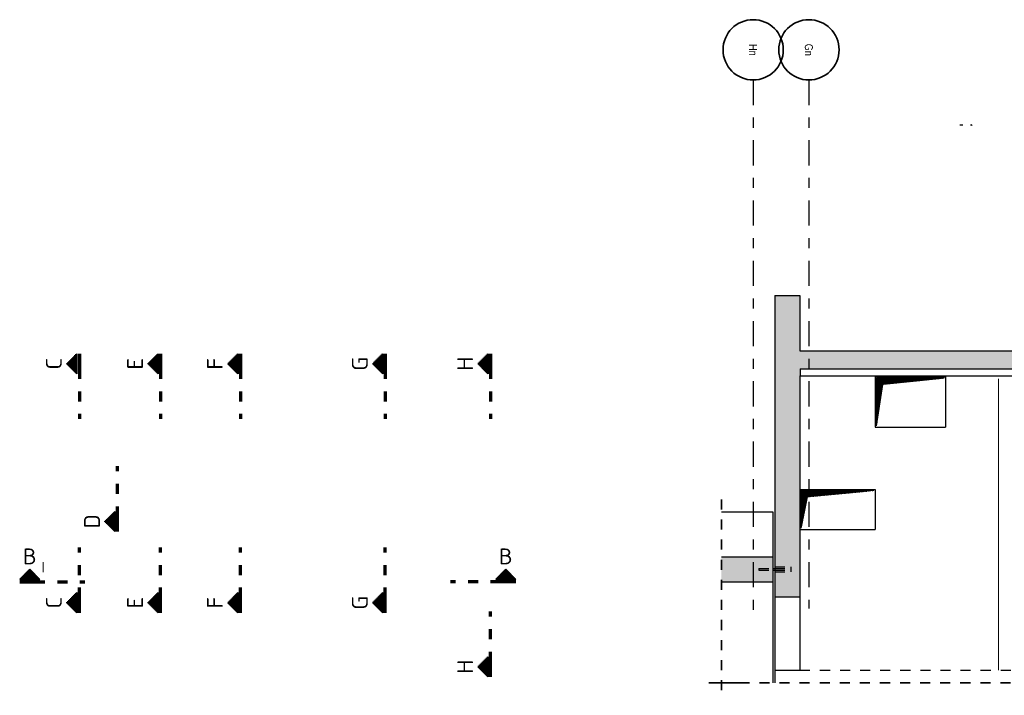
# Model space of a CAD drawing. Header units: millimetres. Extents: x -4.8 to 37.2, y -12 to 28.3.
# Tile 29 of 82: x 2.4 to 12.2, y 21.5 to 28.3. Entities that reach past the tile are written whole.
import ezdxf
from ezdxf.enums import TextEntityAlignment as Align

# ---------------------------------------------------------------- set-up
doc = ezdxf.new("R2010")
doc.units = ezdxf.units.MM
doc.linetypes.add('DASHDOTX2', pattern=[2, 1, -0.5, 0, -0.5])
doc.linetypes.add('HIDDEN', pattern=[0.375, 0.25, -0.125])
doc.layers.add('Achsen', color=7, linetype='Continuous', lineweight=20)
doc.layers.add('nplo Bewehrung', color=7, linetype='Continuous', lineweight=20)
doc.styles.add('Arial Narrow', font='ARIALN.TTF')
doc.styles.add('isocp', font='isocp', dxfattribs={"width": 1.1})
pattern_1 = [(45, (0, 0), (-0.00183847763, 0.00183847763), [])]
pattern_2 = [(0, (0, 0), (0, 0.01), [])]
pattern_3 = [(90, (0, 0), (-0.01, 6e-19), [])]

msp = doc.modelspace()

# ---------------------------------------------------------------- hatches: boundary and pattern name
at = {"lineweight": 13, "true_color": 0xd7ffd7}
for points in [[(9.925312, 24.964258), (10.175312, 24.964258), (10.175312, 25.514258), (9.925312, 25.514258)], [(10.177676, 24.784258), (20.298838, 24.784258), (20.298838, 24.964258), (9.925312, 24.964258), (9.925312, 24.714258), (10.177676, 24.714258)], [(10.175312, 22.514258), (10.175312, 24.714258), (9.925312, 24.714258), (9.925312, 22.514258)], [(9.394403, 22.664258), (9.905302, 22.664258), (9.905302, 22.914258), (9.394403, 22.914258)]]:
    msp.add_hatch(color=254, dxfattribs=at).paths.add_polyline_path(points)
at = {"lineweight": 50}
h = msp.add_hatch(dxfattribs=at)
h.set_pattern_fill('Mau', color=4, scale=0.01, angle=90, style=0, pattern_type=2)
h.set_pattern_definition(pattern_3)
h.paths.add_polyline_path([(2.976276, 24.735228), (2.976276, 24.935228), (2.876276, 24.835228)])
h = msp.add_hatch(dxfattribs=at)
h.set_pattern_fill('Mau', color=4, scale=0.01, angle=90, style=0, pattern_type=2)
h.set_pattern_definition(pattern_3)
h.paths.add_polyline_path([(3.78536, 24.735228), (3.78536, 24.935228), (3.68536, 24.835228)])
h = msp.add_hatch(dxfattribs=at)
h.set_pattern_fill('Mau', color=4, scale=0.01, angle=90, style=0, pattern_type=2)
h.set_pattern_definition(pattern_3)
h.paths.add_polyline_path([(4.580373, 24.735228), (4.580373, 24.935228), (4.480373, 24.835228)])
h = msp.add_hatch(dxfattribs=at)
h.set_pattern_fill('Mau', color=4, scale=0.01, angle=90, style=0, pattern_type=2)
h.set_pattern_definition(pattern_3)
h.paths.add_polyline_path([(6.022654, 24.735228), (6.022654, 24.935228), (5.922654, 24.835228)])
h = msp.add_hatch(dxfattribs=at)
h.set_pattern_fill('Mau', color=4, scale=0.01, angle=90, style=0, pattern_type=2)
h.set_pattern_definition(pattern_3)
h.paths.add_polyline_path([(7.070946, 24.735228), (7.070946, 24.935228), (6.970946, 24.835228)])
at = {"lineweight": 13}
h = msp.add_hatch(dxfattribs=at)
h.set_pattern_fill('Mau', color=6, scale=0.01, angle=45, style=0, pattern_type=2)
h.set_pattern_definition(pattern_1)
h.paths.add_polyline_path([(10.938163, 24.216758), (11.000663, 24.629258), (11.613163, 24.691758), (10.938163, 24.691758)])
h = msp.add_hatch(dxfattribs=at)
h.set_pattern_fill('Mau', color=6, scale=0.01, angle=45, style=0, pattern_type=2)
h.set_pattern_definition(pattern_1)
h.paths.add_polyline_path([(10.187812, 23.196758), (10.250312, 23.509258), (10.912812, 23.571758), (10.187812, 23.571758)])
at = {"lineweight": 50}
h = msp.add_hatch(dxfattribs=at)
h.set_pattern_fill('Mau', color=4, scale=0.01, angle=90, style=0, pattern_type=2)
h.set_pattern_definition(pattern_3)
h.paths.add_polyline_path([(3.356194, 23.36526), (3.256194, 23.26526), (3.356194, 23.16526)])
h = msp.add_hatch(dxfattribs=at)
h.set_pattern_fill('Mau', color=4, scale=0.01, style=0, pattern_type=2)
h.set_pattern_definition(pattern_2)
h.paths.add_polyline_path([(2.607456, 22.688434), (2.507456, 22.788434), (2.407456, 22.688434)])
h = msp.add_hatch(dxfattribs=at)
h.set_pattern_fill('Mau', color=4, scale=0.01, style=0, pattern_type=2)
h.set_pattern_definition(pattern_2)
h.paths.add_polyline_path([(7.346651, 22.688434), (7.246651, 22.788434), (7.146651, 22.688434)])
h = msp.add_hatch(dxfattribs=at)
h.set_pattern_fill('Mau', color=4, scale=0.01, angle=90, style=0, pattern_type=2)
h.set_pattern_definition(pattern_3)
h.paths.add_polyline_path([(2.976276, 22.556176), (2.876276, 22.456176), (2.976276, 22.356176)])
h = msp.add_hatch(dxfattribs=at)
h.set_pattern_fill('Mau', color=4, scale=0.01, angle=90, style=0, pattern_type=2)
h.set_pattern_definition(pattern_3)
h.paths.add_polyline_path([(3.78536, 22.556176), (3.68536, 22.456176), (3.78536, 22.356176)])
h = msp.add_hatch(dxfattribs=at)
h.set_pattern_fill('Mau', color=4, scale=0.01, angle=90, style=0, pattern_type=2)
h.set_pattern_definition(pattern_3)
h.paths.add_polyline_path([(4.580373, 22.556176), (4.480373, 22.456176), (4.580373, 22.356176)])
h = msp.add_hatch(dxfattribs=at)
h.set_pattern_fill('Mau', color=4, scale=0.01, angle=90, style=0, pattern_type=2)
h.set_pattern_definition(pattern_3)
h.paths.add_polyline_path([(6.022654, 22.556176), (5.922654, 22.456176), (6.022654, 22.356176)])
h = msp.add_hatch(dxfattribs=at)
h.set_pattern_fill('Mau', color=4, scale=0.01, angle=90, style=0, pattern_type=2)
h.set_pattern_definition(pattern_3)
h.paths.add_polyline_path([(7.070946, 21.918335), (6.970946, 21.818335), (7.070946, 21.718335)])

# ---------------------------------------------------------------- linework, layer by layer
at = {"color": 1, "linetype": 'DASHDOTX2', "lineweight": 70, "ltscale": 0.25}
for p, q in [((11.7822, 27.21625), (11.7822, 27.208635)), ((3.001276, 24.935228), (3.001276, 24.285228)), ((3.81036, 24.935228), (3.81036, 24.285228)), ((4.605373, 24.935228), (4.605373, 24.285228)), ((6.047654, 24.935228), (6.047654, 24.285228)), ((7.095946, 24.935228), (7.095946, 24.285228)), ((3.381194, 23.16526), (3.381194, 23.81526)), ((3.001276, 22.356176), (3.001276, 23.006176)), ((3.81036, 22.356176), (3.81036, 23.006176)), ((4.605373, 22.356176), (4.605373, 23.006176)), ((6.047654, 22.356176), (6.047654, 23.006176)), ((2.407456, 22.663434), (3.057456, 22.663434)), ((7.346651, 22.663434), (6.696651, 22.663434)), ((7.095946, 21.718335), (7.095946, 22.368335))]:
    msp.add_line(p, q, dxfattribs=at)
at = {"color": 2, "linetype": 'Continuous', "lineweight": 35}
for p, q in [((11.8822, 27.21625), (11.8822, 27.208635)), ((11.8822, 27.21625), (11.889814, 27.208635)), ((2.976276, 24.935228), (2.876276, 24.835228)), ((2.976276, 24.935228), (2.976276, 24.735228)), ((3.78536, 24.935228), (3.68536, 24.835228)), ((3.78536, 24.935228), (3.78536, 24.735228)), ((4.580373, 24.935228), (4.480373, 24.835228)), ((4.580373, 24.935228), (4.580373, 24.735228)), ((6.022654, 24.935228), (5.922654, 24.835228)), ((6.022654, 24.935228), (6.022654, 24.735228)), ((7.070946, 24.935228), (6.970946, 24.835228)), ((7.070946, 24.935228), (7.070946, 24.735228)), ((2.876276, 24.835228), (2.976276, 24.735228)), ((3.68536, 24.835228), (3.78536, 24.735228)), ((4.480373, 24.835228), (4.580373, 24.735228)), ((5.922654, 24.835228), (6.022654, 24.735228)), ((6.970946, 24.835228), (7.070946, 24.735228)), ((3.256194, 23.26526), (3.356194, 23.36526)), ((3.356194, 23.16526), (3.356194, 23.36526)), ((3.356194, 23.16526), (3.256194, 23.26526)), ((2.407456, 22.688434), (2.507456, 22.788434)), ((7.146651, 22.688434), (7.246651, 22.788434)), ((7.246651, 22.788434), (7.346651, 22.688434)), ((2.407456, 22.688434), (2.607456, 22.688434)), ((7.146651, 22.688434), (7.346651, 22.688434)), ((2.876276, 22.456176), (2.976276, 22.556176)), ((2.976276, 22.356176), (2.976276, 22.556176)), ((3.68536, 22.456176), (3.78536, 22.556176)), ((3.78536, 22.356176), (3.78536, 22.556176)), ((4.480373, 22.456176), (4.580373, 22.556176)), ((4.580373, 22.356176), (4.580373, 22.556176)), ((5.922654, 22.456176), (6.022654, 22.556176)), ((6.022654, 22.356176), (6.022654, 22.556176)), ((2.976276, 22.356176), (2.876276, 22.456176)), ((3.78536, 22.356176), (3.68536, 22.456176)), ((4.580373, 22.356176), (4.480373, 22.456176)), ((6.022654, 22.356176), (5.922654, 22.456176)), ((6.970946, 21.818335), (7.070946, 21.918335)), ((7.070946, 21.718335), (7.070946, 21.918335)), ((7.070946, 21.718335), (6.970946, 21.818335))]:
    msp.add_line(p, q, dxfattribs=at)
at = {"color": 3, "linetype": 'Continuous', "lineweight": 25}
for p, q in [((9.925312, 25.514258), (10.175312, 25.514258)), ((9.925312, 25.514258), (9.925312, 24.964258)), ((10.175312, 25.514258), (10.175312, 24.964258)), ((9.925312, 24.964258), (9.925312, 24.714258)), ((10.175312, 24.964258), (20.298838, 24.964258)), ((9.925312, 24.714258), (9.925312, 22.514258)), ((10.175312, 24.714258), (10.177676, 24.714258)), ((10.175312, 24.714258), (10.175312, 22.514258)), ((10.177676, 24.784258), (15.425336, 24.784258)), ((10.177676, 24.784258), (10.177676, 24.714258)), ((10.177676, 24.714258), (15.425336, 24.714258)), ((10.925663, 24.704258), (11.625663, 24.704258)), ((10.925663, 24.704258), (10.925663, 24.204258)), ((11.625663, 24.704258), (11.625663, 24.204258)), ((10.925663, 24.204258), (11.625663, 24.204258)), ((10.175312, 23.584258), (10.925312, 23.584258)), ((10.925312, 23.584258), (10.925312, 23.184258)), ((9.394403, 23.359258), (9.905302, 23.359258)), ((9.905302, 23.359258), (9.905302, 22.914258)), ((10.175312, 23.184258), (10.925312, 23.184258)), ((9.394403, 22.914258), (9.905302, 22.914258)), ((9.905302, 22.914258), (9.905302, 22.664258)), ((2.507456, 22.788434), (2.607456, 22.688434)), ((9.905302, 22.797258), (9.925312, 22.797258)), ((9.905302, 22.781258), (9.925312, 22.781258)), ((9.394403, 22.664258), (9.905302, 22.664258)), ((9.905302, 22.664258), (9.905302, 21.659264)), ((9.925312, 22.514258), (10.175312, 22.514258)), ((9.925312, 22.514258), (9.925312, 21.784258)), ((10.175312, 22.514258), (10.175312, 21.784258)), ((9.925312, 21.784264), (10.175312, 21.784264)), ((9.925414, 21.784264), (9.925414, 21.659264))]:
    msp.add_line(p, q, dxfattribs=at)
at = {"color": 6, "linetype": 'Continuous', "lineweight": 13}
for p, q in [((10.938163, 24.216758), (10.938163, 24.691758)), ((10.938163, 24.691758), (11.613163, 24.691758)), ((10.938163, 24.216758), (11.000663, 24.629258)), ((11.000663, 24.629258), (11.613163, 24.691758)), ((10.187812, 23.196758), (10.187812, 23.571758)), ((10.187812, 23.571758), (10.912812, 23.571758)), ((10.250312, 23.509258), (10.912812, 23.571758)), ((10.187812, 23.196758), (10.250312, 23.509258))]:
    msp.add_line(p, q, dxfattribs=at)
at = {"color": 2, "linetype": 'HIDDEN', "lineweight": 35, "ltscale": 0.25}
for p, q in [((9.394403, 23.484258), (9.394403, 21.534264)), ((9.269403, 21.659264), (9.622769, 21.659264)), ((9.372769, 21.659264), (19.577653, 21.659264))]:
    msp.add_line(p, q, dxfattribs=at)
at = {"color": 9, "linetype": 'HIDDEN', "lineweight": 0, "ltscale": 0.25}
msp.add_line((2.640661, 22.758585), (2.640661, 22.912502), dxfattribs=at)
at = {"color": 3, "linetype": 'HIDDEN', "lineweight": 25, "ltscale": 0.25}
for p, q in [((9.765315, 22.797258), (9.905302, 22.797258)), ((9.765315, 22.797258), (9.765315, 22.796649)), ((9.765315, 22.796649), (9.765315, 22.794915)), ((9.765315, 22.794915), (9.765315, 22.79232)), ((9.765315, 22.79232), (9.765315, 22.789258)), ((9.765315, 22.789258), (9.765315, 22.786197)), ((9.765315, 22.786197), (9.765315, 22.783601)), ((9.765315, 22.783601), (9.765315, 22.781867)), ((9.765315, 22.781867), (9.765315, 22.781258)), ((9.765315, 22.781258), (9.905302, 22.781258)), ((9.925312, 22.814258), (10.085315, 22.814258)), ((9.925312, 22.797258), (10.085315, 22.797258)), ((9.925312, 22.781258), (10.085315, 22.781258)), ((9.925312, 22.764258), (10.085315, 22.764258)), ((10.085315, 22.814258), (10.085315, 22.812355)), ((10.085315, 22.812355), (10.085315, 22.806936)), ((10.085315, 22.806936), (10.085315, 22.798825)), ((10.085315, 22.798825), (10.085315, 22.789258)), ((10.085315, 22.789258), (10.085315, 22.779691)), ((10.085315, 22.779691), (10.085315, 22.77158)), ((10.085315, 22.77158), (10.085315, 22.766161)), ((10.085315, 22.766161), (10.085315, 22.764258)), ((10.175312, 21.784264), (12.375312, 21.784264))]:
    msp.add_line(p, q, dxfattribs=at)
at = {"layer": 'Achsen', "color": 3, "linetype": 'DASHDOTX2', "lineweight": 25, "ltscale": 0.25}
for p, q in [((9.710212, 27.660434), (9.710212, 22.309953)), ((10.265212, 27.660434), (10.265212, 22.400051))]:
    msp.add_line(p, q, dxfattribs=at)
at = {"layer": 'Achsen', "color": 2, "linetype": 'Continuous', "lineweight": 35}
for centre in [(9.710212, 27.960434), (10.265212, 27.960434)]:
    msp.add_circle(centre, 0.3, dxfattribs=at)
at = {"layer": 'nplo Bewehrung', "color": 9, "linetype": 'Continuous', "lineweight": 0}
msp.add_line((12.154312, 21.784264), (12.154312, 24.684264), dxfattribs=at)

# ---------------------------------------------------------------- texts
at = {"color": 2, "lineweight": 35, "style": 'isocp', "width": 1.15}
for s, p in [('C', (2.826276, 24.835228)), ('G', (5.872654, 24.835228)), ('H', (6.920946, 24.835228)), ('E', (3.63536, 24.835228)), ('F', (4.430373, 24.835228)), ('D', (3.206194, 23.26526)), ('C', (2.826276, 22.456176)), ('E', (3.63536, 22.456176)), ('F', (4.430373, 22.456176)), ('G', (5.872654, 22.456176)), ('H', (6.920946, 21.818335))]:
    msp.add_text(s, height=0.1575, rotation=90, dxfattribs=at).set_placement(p, align=Align.CENTER)
for p in [(2.507456, 22.838434), (7.246651, 22.838434)]:
    msp.add_text('B', height=0.1575, dxfattribs=at).set_placement(p, align=Align.CENTER)
at = {"layer": 'Achsen', "color": 2, "lineweight": 35, "style": 'Arial Narrow'}
for s, p in [('Hn', (9.709384, 27.960434)), ('Gn', (10.264384, 27.960434))]:
    msp.add_text(s, height=0.07875, rotation=270, dxfattribs=at).set_placement(p, align=Align.MIDDLE_CENTER)

doc.saveas('drawing.dxf')
